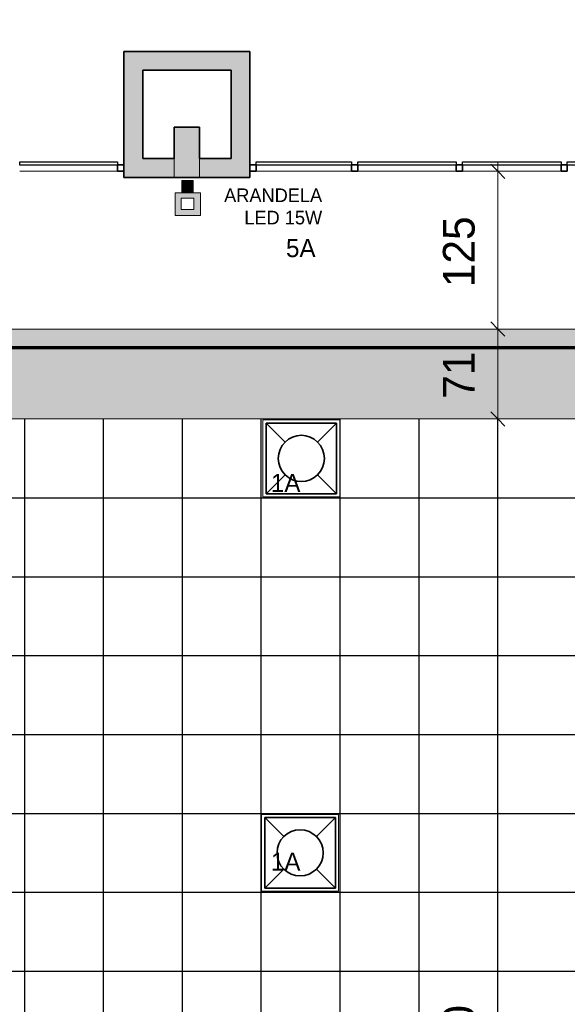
# Model space of a CAD drawing. Header units: metres. Extents: x -31 to 96, y -24 to 31.
# Tile 129 of 155: x 15.6 to 19.94, y -5.26 to 2.54. Entities that reach past the tile are written whole.
import ezdxf

# ---------------------------------------------------------------- set-up
doc = ezdxf.new("R2010")
doc.units = ezdxf.units.M
for name, color, linetype, lineweight in [('A-ANNO-DIMS', 211, 'Continuous', 9), ('A-ANNO-DIMS-75', 211, 'Continuous', 9), ('A-CLNG', 13, 'Continuous', 18), ('A-CLNG-PATT', 13, 'Continuous', 18), ('A-DETL', 90, 'Continuous', 18), ('A-DETL-GENF', 92, 'Continuous', 18), ('A-DETL-WIDE', 214, 'Continuous', 70), ('A-GLAZ-CURT', 52, 'Continuous', 18), ('A-GLAZ-CWMG', 51, 'Continuous', 18), ('A-WALL', 113, 'Continuous', 18), ('A-WALL-PATT', 111, 'Continuous', 35), ('E-LITE-EQPM', 33, 'Continuous', 18), ('G-ANNO-TEXT', 231, 'Continuous', 9)]:
    doc.layers.add(name, color=color, linetype=linetype, lineweight=lineweight)
doc.styles.add('Century Gothic', font='GOTHIC.TTF', dxfattribs={"height": 0.143711})
doc.styles.add('Century Gothic_1', font='GOTHIC.TTF', dxfattribs={"height": 0.251495})
doc.styles.add('Century Gothic_3', font='GOTHIC.TTF', dxfattribs={"height": 0.107783})
doc.dimstyles.new('_Cotas_detalhamento_3_5_mm', dxfattribs={"dimscale": 0.3048, "dimtxt": 0.2625, "dimasz": 0.369094, "dimexe": 0.246063, "dimexo": 0.738189, "dimgap": 0.369094, "dimtad": 1, "dimdec": 0, "dimlfac": 100, "dimzin": 0, "dimdsep": 46, "dimtxsty": 'Century Gothic_1', "dimblk1": 'OBLIQUE', "dimblk2": 'OBLIQUE', "dimsah": 1, "dimcen": 0.09, "dimdle": 0.246063, "dimazin": 0, "dimtfac": 1, "dimtdec": 4, "dimtix": 1, "dimtmove": 0, "dimatfit": 3, "dimfxl": 1, "dimtvp": 1, "dimtolj": 1, "dimtzin": 0, "dimarcsym": 2})

# ---------------------------------------------------------------- blocks, each defined once
blk = doc.blocks.new('Painel do sistema - Envidraçado-165824-PLANTA DE TETO - LUMINOTÉCNICO')
at = {"layer": 'A-GLAZ-CURT', "lineweight": 25}
for p, q in [((-0.3875, 0.0245), (-0.3875, 0.0495)), ((-0.3875, 0.0495), (0.3875, 0.0495)), ((0.3875, 0.0245), (-0.3875, 0.0245)), ((0.3875, 0.0495), (0.3875, 0.0245))]:
    blk.add_line(p, q, dxfattribs=at)
blk = doc.blocks.new('Montante retangular - 50 x 150 mm-165979-PLANTA DE TETO - LUMINOTÉCNICO')
at = {"layer": 'A-GLAZ-CWMG', "lineweight": 35}
for p, q in [((0, 0.025), (-0.05, 0.025)), ((-0.05, 0.025), (-0.05, -0.025)), ((0, -0.025), (0, 0.025)), ((-0.05, -0.025), (0, -0.025))]:
    blk.add_line(p, q, dxfattribs=at)
blk = doc.blocks.new('Montante retangular - 50 x 150 mm-165959-PLANTA DE TETO - LUMINOTÉCNICO')
at = {"layer": 'A-GLAZ-CWMG'}
blk.add_line((3.5977, -12.6146), (4.3727, -12.6146), dxfattribs=at)
blk = doc.blocks.new('Painel do sistema - Envidraçado-165820-PLANTA DE TETO - LUMINOTÉCNICO')
at = {"layer": 'A-GLAZ-CURT', "lineweight": 25}
for p, q in [((-0.3775, 0.0245), (-0.3775, 0.0495)), ((-0.3775, 0.0495), (0.3775, 0.0495)), ((0.3775, 0.0245), (-0.3775, 0.0245)), ((0.3775, 0.0495), (0.3775, 0.0245))]:
    blk.add_line(p, q, dxfattribs=at)
blk = doc.blocks.new('Painel do sistema - Envidraçado-165823-PLANTA DE TETO - LUMINOTÉCNICO')
at = {"layer": 'A-GLAZ-CURT', "lineweight": 25}
for p, q in [((-0.39, 0.0245), (-0.39, 0.0495)), ((-0.39, 0.0495), (0.39, 0.0495)), ((0.39, 0.0245), (-0.39, 0.0245)), ((0.39, 0.0495), (0.39, 0.0245))]:
    blk.add_line(p, q, dxfattribs=at)
blk = doc.blocks.new('Montante retangular - 50 x 150 mm-165977-PLANTA DE TETO - LUMINOTÉCNICO')
at = {"layer": 'A-GLAZ-CWMG', "lineweight": 35}
for p, q in [((0.025, 0.025), (-0.025, 0.025)), ((-0.025, 0.025), (-0.025, -0.025)), ((0.025, -0.025), (0.025, 0.025)), ((-0.025, -0.025), (0.025, -0.025))]:
    blk.add_line(p, q, dxfattribs=at)
blk = doc.blocks.new('Montante retangular - 50 x 150 mm-165978-PLANTA DE TETO - LUMINOTÉCNICO')
at = {"layer": 'A-GLAZ-CWMG', "lineweight": 35}
for p, q in [((-0.05, 0.025), (0, 0.025)), ((-0.05, -0.025), (-0.05, 0.025)), ((0, 0.025), (0, -0.025)), ((0, -0.025), (-0.05, -0.025))]:
    blk.add_line(p, q, dxfattribs=at)
blk = doc.blocks.new('Montante retangular - 50 x 150 mm-165960-PLANTA DE TETO - LUMINOTÉCNICO')
at = {"layer": 'A-GLAZ-CWMG'}
blk.add_line((-0.5273, -12.6146), (0.2277, -12.6146), dxfattribs=at)
blk = doc.blocks.new('Montante retangular - 50 x 150 mm-165958-PLANTA DE TETO - LUMINOTÉCNICO')
at = {"layer": 'A-GLAZ-CWMG'}
blk.add_line((1.1077, -12.6146), (1.8877, -12.6146), dxfattribs=at)
blk = doc.blocks.new('Luminária comercial - Parabólica quadrada - 0600x0600 mm_2 Lâmpadas_ - 120V-819818-PLANTA DE TETO - LUMINOTÉCNICO')
at = {"layer": 'E-LITE-EQPM', "color": 94, "lineweight": 35}
for p, q in [((-0.2981, -0.3389), (-0.2981, 0.2199)), ((-0.2981, 0.2199), (0.2607, 0.2199)), ((-0.148, 0.0698), (-0.2981, 0.2199)), ((-0.2981, -0.3389), (-0.2981, 0.2199)), ((-0.2981, 0.2199), (0.2607, 0.2199)), ((0.2607, 0.2199), (0.1106, 0.0698)), ((0.2607, 0.2199), (0.2607, -0.3389)), ((0.2607, 0.2199), (0.2607, -0.3389)), ((-0.2981, -0.3389), (-0.148, -0.1888)), ((0.1106, -0.1888), (0.2607, -0.3389)), ((0.2607, -0.3389), (-0.2981, -0.3389)), ((0.2607, -0.3389), (-0.2981, -0.3389))]:
    blk.add_line(p, q, dxfattribs=at)
for start, end in [(360, 180), (180, 360)]:
    blk.add_arc((-0.0187, -0.0595), 0.1829, start, end, dxfattribs=at)
blk = doc.blocks.new('DIMBLOCK53-PLANTA DE TETO - LUMINOTÉCNICO')
at = {"layer": 'A-ANNO-DIMS-75'}
for p, q in [((19.3867, 0.1604), (19.3867, -0.6269)), ((19.2412, 0.0854), (19.4617, 0.0854)), ((19.3867, 0.0854), (19.2412, 0.0854)), ((19.2412, -0.6269), (19.4617, -0.6269)), ((19.3867, -0.6269), (19.2412, -0.6269))]:
    blk.add_line(p, q, dxfattribs=at)
at = {"layer": 'A-ANNO-DIMS-75', "lineweight": 18}
for p, q in [((19.3867, 0.0854), (19.3304, 0.1417)), ((19.3867, 0.0854), (19.4429, 0.0292)), ((19.3867, -0.6269), (19.3304, -0.5707)), ((19.3867, -0.6269), (19.4429, -0.6832))]:
    blk.add_line(p, q, dxfattribs=at)
at = {"layer": 'A-ANNO-DIMS-75', "color": 0, "insert": (18.9518, -0.4666), "char_height": 0.25149, "width": 0.47, "attachment_point": 1, "rotation": 90, "line_spacing_factor": 0.984117, "style": 'Century Gothic_1'}
blk.add_mtext('71', dxfattribs=at)
blk = doc.blocks.new('_Oblique')
at = {"color": 0, "linetype": 'ByBlock', "lineweight": -2}
blk.add_line((-0.5, -0.5), (0.5, 0.5), dxfattribs=at)
blk = doc.blocks.new('DIMBLOCK54-PLANTA DE TETO - LUMINOTÉCNICO')
at = {"layer": 'A-ANNO-DIMS-75', "lineweight": 18}
for p, q in [((19.3867, -0.6269), (19.3304, -0.5707)), ((19.3867, -0.6269), (19.4429, -0.6832)), ((19.3867, -10.6269), (19.3304, -10.5707)), ((19.3867, -10.6269), (19.4429, -10.6832))]:
    blk.add_line(p, q, dxfattribs=at)
at = {"layer": 'A-ANNO-DIMS-75'}
for p, q in [((19.2412, -0.6269), (19.4617, -0.6269)), ((19.3867, -0.6269), (19.2412, -0.6269)), ((19.3867, -0.6269), (19.3867, -10.6269)), ((19.2412, -10.6269), (19.4617, -10.6269)), ((19.3867, -10.6269), (19.2412, -10.6269))]:
    blk.add_line(p, q, dxfattribs=at)
at = {"layer": 'A-ANNO-DIMS-75', "color": 0, "insert": (18.9518, -6.0186), "char_height": 0.25149, "width": 0.94, "attachment_point": 1, "rotation": 90, "line_spacing_factor": 0.984117, "style": 'Century Gothic_1'}
blk.add_mtext('1000', dxfattribs=at)
blk = doc.blocks.new('DIMBLOCK57-PLANTA DE TETO - LUMINOTÉCNICO')
at = {"layer": 'A-ANNO-DIMS-75'}
for p, q in [((19.3867, 1.4104), (19.3867, 0.0104)), ((19.2412, 1.3354), (19.4617, 1.3354)), ((19.3867, 1.3354), (19.2412, 1.3354)), ((19.2412, 0.0854), (19.4617, 0.0854)), ((19.3867, 0.0854), (19.2412, 0.0854))]:
    blk.add_line(p, q, dxfattribs=at)
at = {"layer": 'A-ANNO-DIMS-75', "lineweight": 18}
for p, q in [((19.3867, 1.3354), (19.3304, 1.3917)), ((19.3867, 1.3354), (19.4429, 1.2792)), ((19.3867, 0.0854), (19.3304, 0.1417)), ((19.3867, 0.0854), (19.4429, 0.0292))]:
    blk.add_line(p, q, dxfattribs=at)
at = {"layer": 'A-ANNO-DIMS-75', "color": 0, "insert": (18.9518, 0.4167), "char_height": 0.25149, "width": 0.705, "attachment_point": 1, "rotation": 90, "line_spacing_factor": 0.984117, "style": 'Century Gothic_1'}
blk.add_mtext('125', dxfattribs=at)

msp = doc.modelspace()

# ---------------------------------------------------------------- hatches: boundary and pattern name
at = {"layer": 'A-CLNG-PATT'}
h = msp.add_hatch(color=256, dxfattribs=at)
h.paths.add_polyline_path([(-6.6404, -12.4746), (-3.3373, -12.4746), (-3.3373, -9.5146), (-8.7973, -9.5146), (-8.7973, -12.4746)], flags=0)
h.paths.add_polyline_path([(-8.5625, -12.2486), (-8.5625, -9.7486), (-3.5625, -9.7486), (-3.5625, -12.2486), (-6.6404, -12.2486)], flags=0)
h.paths.add_polyline_path([(3.8951, -11.3146), (22.7127, -11.3146), (22.7127, 0.0854), (-1.7433, 0.0854), (-2.8749, 1.1263), (-3.661, 0.2716), (-3.661, -2.0082), (-4.9156, -3.3939), (-6.4723, -1.9845), (-9.8829, -5.7511), (-9.8829, -9.3146), (-8.7973, -9.3146), (-8.7973, -9.3646), (-3.1873, -9.3646), (-3.1873, -11.3146), (0.3833, -11.3146)], flags=0)
h.paths.add_polyline_path([(3.8951, -10.6269), (-2.4873, -10.6269), (-2.4873, -8.7646), (-6.8628, -8.7646), (-6.8628, -3.7481), (-2.4835, -3.7481), (-2.4835, -0.6269), (21.8827, -0.6269), (21.8827, -10.6269), (10.9188, -10.6269)], flags=0)
h.paths.add_polyline_path([(-7.0843, -8.3761), (-7.2343, -8.3761), (-7.2343, -8.2161), (-7.0743, -8.2161), (-7.0743, -8.3761), (-7.0794, -8.3761)], flags=0)
h.paths.add_polyline_path([(-9.413, -8.3561), (-9.4793, -8.3561), (-9.4793, -8.1961), (-9.3193, -8.1961), (-9.3193, -8.3561), (-9.3822, -8.3561)], flags=0)
h.paths.add_polyline_path([(-7.1408, -6.5728), (-7.2343, -6.5728), (-7.2343, -6.4128), (-7.0743, -6.4128), (-7.0743, -6.5728), (-7.1406, -6.5728)], flags=0)
h.paths.add_polyline_path([(-9.3858, -6.5528), (-9.4793, -6.5528), (-9.4793, -6.3928), (-9.3193, -6.3928), (-9.3193, -6.5528), (-9.3856, -6.5528)], flags=0)
h.paths.add_polyline_path([(-8.9615, -5.4425), (-9.0746, -5.3294), (-8.9615, -5.2163), (-8.8484, -5.3294), (-8.9614, -5.4425)], flags=0)
h.paths.add_polyline_path([(-8.1559, -4.5528), (-8.269, -4.4397), (-8.1559, -4.3265), (-8.0428, -4.4397), (-8.1488, -4.5457)], flags=0)
h.paths.add_polyline_path([(-7.3505, -3.6632), (-7.4636, -3.5501), (-7.3505, -3.4369), (-7.2374, -3.5501), (-7.3434, -3.6561)], flags=0)
h.paths.add_polyline_path([(-5.6556, -3.5791), (-5.7687, -3.466), (-5.6556, -3.3528), (-5.5429, -3.4664), (-5.6421, -3.5656)], flags=0)
h.paths.add_polyline_path([(-4.4243, -3.4859), (-4.5374, -3.3728), (-4.4243, -3.2596), (-4.3111, -3.3728), (-4.4172, -3.4788)], flags=0)
h.paths.add_polyline_path([(-6.5451, -2.7736), (-6.6582, -2.6605), (-6.5451, -2.5474), (-6.432, -2.6605), (-6.538, -2.7666)], flags=0)
h.paths.add_polyline_path([(-3.6188, -2.5964), (-3.732, -2.4832), (-3.6188, -2.3701), (-3.5057, -2.4832), (-3.6118, -2.5893)], flags=0)
h.paths.add_polyline_path([(-3.8445, 0.3946), (-2.2232, 2.1572), (-2.2311, 2.1645), (-2.1295, 2.2749), (-1.4886, 1.6854), (-1.2973, 1.6854), (-1.2973, 5.1854), (-1.6773, 5.1854), (-1.6773, 5.2854), (-4.4773, 5.2854), (-4.4773, 5.1154), (-5.0773, 5.1154), (-5.0773, 4.875), (-4.8514, 4.6492), (-6.3807, 2.9308), (-3.9554, 0.5054), (-3.8609, 0.5054), (-3.8609, 0.411)], flags=0)
h.paths.add_polyline_path([(-3.9787, 0.8032), (-4.0947, 0.9134), (-3.9849, 1.029), (-3.8693, 0.9192), (-3.9753, 0.8068)], flags=0)
h.paths.add_polyline_path([(-4.6128, 1.4373), (-4.7288, 1.5475), (-4.619, 1.6631), (-4.5034, 1.5533), (-4.6041, 1.4465)], flags=0)
h.paths.add_polyline_path([(-5.2492, 2.0737), (-5.3652, 2.1839), (-5.2554, 2.2995), (-5.1398, 2.1897), (-5.2381, 2.0854)], flags=0)
h.paths.add_polyline_path([(-3.8574, 2.5792), (-4.2885, 3.0102), (-3.8574, 3.4413), (-3.4264, 3.0102), (-3.5752, 2.8614)], flags=0)
h.paths.add_polyline_path([(-5.8856, 2.7101), (-6.0016, 2.8203), (-5.8918, 2.9359), (-5.7762, 2.8261), (-5.8769, 2.7193)], flags=0)
h.paths.add_polyline_path([(-1.7562, 2.7554), (-1.8273, 2.7554), (-1.8273, 2.9154), (-1.6673, 2.9154), (-1.6676, 2.7554), (-1.7272, 2.7554)], flags=0)
h.paths.add_polyline_path([(-1.6953, 3.7554), (-1.8273, 3.7554), (-1.8273, 3.9154), (-1.6673, 3.9154), (-1.6673, 3.7554), (-1.6846, 3.7554)], flags=0)
h.paths.add_polyline_path([(-1.7213, 4.7554), (-1.8273, 4.7554), (-1.8273, 4.9154), (-1.6673, 4.9154), (-1.6673, 4.7554), (-1.711, 4.7554)], flags=0)
h.paths.add_polyline_path([(-2.6673, 4.7554), (-2.8273, 4.7554), (-2.8273, 4.9154), (-2.6673, 4.9154), (-2.6673, 4.7654)], flags=0)
h.paths.add_polyline_path([(-3.8173, 4.7554), (-3.8273, 4.7554), (-3.8273, 4.9154), (-3.6673, 4.9154), (-3.6673, 4.7554), (-3.7973, 4.7554)], flags=0)
at = {"layer": 'A-CLNG-PATT', "lineweight": 25}
h = msp.add_hatch(dxfattribs=at)
h.set_pattern_fill('FP_2', color=256, style=0, pattern_type=2)
h.set_pattern_definition([(180, (12.512, -5.627), (8e-17, 0.625), []), (90, (12.512, -5.627), (0.625, -4e-17), [])])
h.paths.add_polyline_path([(8.7366, -10.6269), (21.8827, -10.6269), (21.8827, -0.6269), (-2.4835, -0.6269), (-2.4835, -3.7527), (-6.8628, -3.7527), (-6.8628, -8.7646), (-2.4873, -8.7646), (-2.4873, -10.6269), (-2.4833, -10.6269), (-2.4833, -10.0176), (-1.8737, -10.0176), (-1.8737, -10.6269), (8.7043, -10.6269)], flags=0)
h.paths.add_polyline_path([(1.2617, -10.6192), (1.2617, -10.0096), (1.8713, -10.0096), (1.8713, -10.6192), (1.5498, -10.6192)], flags=0)
h.paths.add_polyline_path([(5.0124, -10.6192), (5.0124, -10.0096), (5.622, -10.0096), (5.622, -10.6192)], flags=0)
h.paths.add_polyline_path([(17.9424, -10.6192), (17.5151, -10.6192), (17.5151, -10.0096), (18.1247, -10.0096), (18.1247, -10.6192), (18.1218, -10.6192)], flags=0)
h.paths.add_polyline_path([(14.9866, -10.6192), (14.377, -10.6192), (14.377, -10.0096), (14.9866, -10.0096)], flags=0)
h.paths.add_polyline_path([(20.652, -10.6192), (20.6401, -10.6192), (20.6401, -10.0096), (21.2497, -10.0096), (21.2497, -10.6192)], flags=0)
h.paths.add_polyline_path([(8.7366, -10.6192), (8.127, -10.6192), (8.127, -10.0096), (8.7366, -10.0096)], flags=0)
h.paths.add_polyline_path([(11.2774, -10.6192), (11.2774, -10.0096), (11.887, -10.0096), (11.887, -10.6192)], flags=0)
h.paths.add_polyline_path([(-5.859, -8.3844), (-5.989, -8.3837), (-5.989, -8.2244), (-5.829, -8.2244), (-5.829, -8.3844), (-5.839, -8.3844)], flags=0)
h.paths.add_polyline_path([(-4.709, -8.3844), (-4.739, -8.3844), (-4.739, -8.2244), (-4.579, -8.2244), (-4.579, -8.3844), (-4.609, -8.3844)], flags=0)
h.paths.add_polyline_path([(-3.3457, -8.3844), (-3.489, -8.3844), (-3.489, -8.2244), (-3.329, -8.2244), (-3.3295, -8.3844), (-3.339, -8.3844)], flags=0)
h.paths.add_polyline_path([(2.8324, -8.3844), (2.7565, -8.3844), (2.7565, -8.2244), (2.9165, -8.2244), (2.9165, -8.3844), (2.8865, -8.3844)], flags=0)
h.paths.add_polyline_path([(-0.9439, -8.3844), (-0.9935, -8.3844), (-0.9935, -8.2244), (-0.8335, -8.2244), (-0.8335, -8.3844), (-0.9297, -8.3844)], flags=0)
h.paths.add_polyline_path([(1.5675, -8.3844), (1.5065, -8.3844), (1.5065, -8.2244), (1.6665, -8.2244), (1.6665, -8.3844), (1.581, -8.3844)], flags=0)
h.paths.add_polyline_path([(0.3733, -8.3844), (0.2565, -8.3844), (0.2565, -8.2244), (0.4165, -8.2244), (0.4165, -8.3844), (0.3815, -8.3844)], flags=0)
h.paths.add_polyline_path([(2.1359, -7.8944), (2.0577, -7.8883), (1.9814, -7.87), (1.9089, -7.8399), (1.841, -7.7981), (1.7817, -7.7472), (1.7314, -7.6883), (1.6904, -7.6214), (1.6604, -7.549), (1.6455, -7.4869), (1.274, -7.4869), (1.2577, -7.5524), (1.2291, -7.6214), (1.1881, -7.6883), (1.1371, -7.748), (1.0775, -7.799), (1.0106, -7.8399), (0.9381, -7.87), (0.8587, -7.8885), (0.7836, -7.8944), (0.7054, -7.8883), (0.6291, -7.87), (0.5566, -7.8399), (0.4887, -7.7981), (0.4294, -7.7472), (0.3791, -7.6883), (0.3365, -7.6177), (0.3081, -7.549), (0.2897, -7.4727), (0.2836, -7.3944), (0.2897, -7.3162), (0.3095, -7.2365), (0.3381, -7.1675), (0.3791, -7.1006), (0.43, -7.0409), (0.4897, -6.9899), (0.5566, -6.9489), (0.6291, -6.9189), (0.7085, -6.9004), (0.7836, -6.8944), (0.8618, -6.9006), (0.9381, -6.9189), (1.0106, -6.9489), (1.0784, -6.9907), (1.1378, -7.0417), (1.1888, -7.1017), (1.2173, -7.1482), (1.2173, -6.8773), (1.8269, -6.8773), (1.827, -7.0027), (1.842, -6.9899), (1.9089, -6.9489), (1.9814, -6.9189), (2.0608, -6.9004), (2.1392, -6.8947), (2.2141, -6.9006), (2.2904, -6.9189), (2.3629, -6.9489), (2.4307, -6.9907), (2.4901, -7.0417), (2.5411, -7.1017), (2.5814, -7.1675), (2.6114, -7.2399), (2.63, -7.3191), (2.6359, -7.3944), (2.6297, -7.4727), (2.61, -7.5524), (2.5814, -7.6214), (2.5404, -7.6883), (2.4894, -7.748), (2.4298, -7.799), (2.3587, -7.8417), (2.2904, -7.87), (2.211, -7.8885), (2.1392, -7.8942)], flags=0)
h.paths.add_polyline_path([(-0.5691, -7.8944), (-0.6473, -7.8883), (-0.7236, -7.87), (-0.7961, -7.8399), (-0.864, -7.7981), (-0.9233, -7.7472), (-0.9736, -7.6883), (-1.0146, -7.6214), (-1.0446, -7.549), (-1.063, -7.4727), (-1.0691, -7.3944), (-1.063, -7.3162), (-1.0432, -7.2365), (-1.0146, -7.1675), (-0.9736, -7.1006), (-0.9227, -7.0409), (-0.863, -6.9899), (-0.7961, -6.9489), (-0.7236, -6.9189), (-0.6418, -6.9002), (-0.5691, -6.8944), (-0.4909, -6.9006), (-0.4146, -6.9189), (-0.3421, -6.9489), (-0.2752, -6.99), (-0.2149, -7.0417), (-0.1639, -7.1017), (-0.1236, -7.1675), (-0.0936, -7.2399), (-0.0753, -7.3162), (-0.0691, -7.3944), (-0.0753, -7.4727), (-0.095, -7.5524), (-0.1236, -7.6214), (-0.1646, -7.6883), (-0.2156, -7.748), (-0.2752, -7.799), (-0.3421, -7.8399), (-0.4146, -7.87), (-0.4947, -7.8886), (-0.5543, -7.8933)], flags=0)
h.paths.add_polyline_path([(-3.4206, -7.8944), (-3.4988, -7.8883), (-3.5751, -7.87), (-3.6476, -7.8399), (-3.7155, -7.7981), (-3.7749, -7.7472), (-3.8251, -7.6883), (-3.8661, -7.6214), (-3.8962, -7.549), (-3.9145, -7.4727), (-3.9206, -7.3944), (-3.9145, -7.3162), (-3.8947, -7.2365), (-3.8661, -7.1675), (-3.8251, -7.1006), (-3.7742, -7.0409), (-3.7145, -6.9899), (-3.6476, -6.9489), (-3.5751, -6.9189), (-3.4957, -6.9004), (-3.4197, -6.8945), (-3.3424, -6.9006), (-3.2661, -6.9189), (-3.1936, -6.9489), (-3.1267, -6.9899), (-3.0664, -7.0417), (-3.0154, -7.1017), (-2.9751, -7.1675), (-2.9451, -7.2399), (-2.9268, -7.3162), (-2.9206, -7.3944), (-2.9268, -7.4727), (-2.9465, -7.5524), (-2.9751, -7.6214), (-3.0161, -7.6883), (-3.0671, -7.748), (-3.1285, -7.8001), (-3.1936, -7.8399), (-3.2661, -7.87), (-3.3455, -7.8885), (-3.4118, -7.8938)], flags=0)
h.paths.add_polyline_path([(-4.7729, -7.8944), (-4.8511, -7.8883), (-4.9274, -7.87), (-4.9999, -7.8399), (-5.0678, -7.7981), (-5.1272, -7.7472), (-5.1774, -7.6883), (-5.2184, -7.6214), (-5.2485, -7.549), (-5.2668, -7.4727), (-5.2729, -7.3944), (-5.2668, -7.3162), (-5.247, -7.2365), (-5.2184, -7.1675), (-5.1774, -7.1006), (-5.1265, -7.0409), (-5.0668, -6.9899), (-4.9999, -6.9489), (-4.9274, -6.9189), (-4.848, -6.9004), (-4.7729, -6.8944), (-4.6947, -6.9006), (-4.6184, -6.9189), (-4.5459, -6.9489), (-4.4781, -6.9907), (-4.4187, -7.0417), (-4.3677, -7.1017), (-4.3274, -7.1675), (-4.2974, -7.2399), (-4.2789, -7.3191), (-4.2729, -7.3944), (-4.2791, -7.4727), (-4.2988, -7.5524), (-4.3274, -7.6214), (-4.3684, -7.6883), (-4.4194, -7.748), (-4.479, -7.799), (-4.5459, -7.8399), (-4.6184, -7.87), (-4.6978, -7.8885), (-4.7582, -7.8933)], flags=0)
h.paths.add_polyline_path([(-6.1206, -7.8944), (-6.2014, -7.8877), (-6.2751, -7.87), (-6.3476, -7.8399), (-6.4155, -7.7981), (-6.4749, -7.7472), (-6.5251, -7.6883), (-6.5661, -7.6214), (-6.5962, -7.549), (-6.6145, -7.4727), (-6.6206, -7.3944), (-6.6145, -7.3162), (-6.5947, -7.2365), (-6.5661, -7.1675), (-6.5251, -7.1006), (-6.4742, -7.0409), (-6.4145, -6.9899), (-6.3476, -6.9489), (-6.2751, -6.9189), (-6.1957, -6.9004), (-6.1167, -6.8948), (-6.0424, -6.9006), (-5.9661, -6.9189), (-5.8926, -6.9496), (-5.8258, -6.9907), (-5.7664, -7.0417), (-5.7154, -7.1017), (-5.6751, -7.1675), (-5.6451, -7.2399), (-5.6266, -7.3191), (-5.6206, -7.3944), (-5.6268, -7.4727), (-5.6465, -7.5524), (-5.6751, -7.6214), (-5.7161, -7.6883), (-5.7671, -7.748), (-5.8267, -7.799), (-5.8988, -7.8421), (-5.9661, -7.87), (-6.0455, -7.8885), (-6.1059, -7.8933)], flags=0)
h.paths.add_polyline_path([(-2.2506, -7.4943), (-2.5126, -7.4943), (-2.5126, -6.8847), (-1.903, -6.8847), (-1.903, -7.4943)], flags=0)
h.paths.add_polyline_path([(5.0124, -7.4943), (5.0124, -6.8847), (5.622, -6.8847), (5.622, -7.4943)], flags=0)
h.paths.add_polyline_path([(11.887, -7.4943), (11.2774, -7.4943), (11.2774, -6.8847), (11.887, -6.8847)], flags=0)
h.paths.add_polyline_path([(14.377, -7.4943), (14.377, -6.8847), (14.9866, -6.8847), (14.9866, -7.4943)], flags=0)
h.paths.add_polyline_path([(8.7366, -7.4943), (8.127, -7.4943), (8.127, -6.8847), (8.7366, -6.8847)], flags=0)
h.paths.add_polyline_path([(21.2616, -7.4873), (20.652, -7.4873), (20.652, -6.8777), (21.2616, -6.8777)], flags=0)
h.paths.add_polyline_path([(17.527, -7.4873), (17.527, -6.8777), (18.1366, -6.8777), (18.1366, -7.4873), (17.9424, -7.4873)], flags=0)
h.paths.add_polyline_path([(-5.9636, -6.5844), (-5.989, -6.5844), (-5.989, -6.4244), (-5.829, -6.4244), (-5.829, -6.5844), (-5.961, -6.5844)], flags=0)
h.paths.add_polyline_path([(-4.685, -6.5844), (-4.739, -6.5844), (-4.739, -6.4244), (-4.579, -6.4244), (-4.579, -6.5844), (-4.6847, -6.5844)], flags=0)
h.paths.add_polyline_path([(-3.3722, -6.5844), (-3.489, -6.5844), (-3.489, -6.4244), (-3.329, -6.4244), (-3.329, -6.5844), (-3.3675, -6.5844)], flags=0)
h.paths.add_polyline_path([(2.9165, -6.5844), (2.7565, -6.5844), (2.7565, -6.4244), (2.9165, -6.4253), (2.9165, -6.5744)], flags=0)
h.paths.add_polyline_path([(-0.9267, -6.5844), (-0.9935, -6.5844), (-0.9935, -6.4244), (-0.8335, -6.4244), (-0.8335, -6.5844), (-0.9135, -6.5844)], flags=0)
h.paths.add_polyline_path([(1.6354, -6.5844), (1.5065, -6.5844), (1.5065, -6.4244), (1.6665, -6.4244), (1.6665, -6.5844), (1.6365, -6.5844)], flags=0)
h.paths.add_polyline_path([(0.3108, -6.5844), (0.2565, -6.5844), (0.2565, -6.4244), (0.4165, -6.4244), (0.4165, -6.5844), (0.3231, -6.5844)], flags=0)
h.paths.add_polyline_path([(-0.8063, -4.8648), (-1.2863, -4.8648), (-1.2863, -4.3848), (-0.8063, -4.3848), (-0.8063, -4.5927), (-0.7323, -4.5927), (-0.7316, -4.5399), (-0.5523, -4.5399), (-0.5523, -4.7399), (-0.7323, -4.7399), (-0.7323, -4.6827), (-0.8063, -4.6827), (-0.8063, -4.77)], flags=0)
h.paths.add_polyline_path([(-1.4233, -4.7237), (-1.6033, -4.7237), (-1.6033, -4.5237), (-1.4233, -4.5237), (-1.4233, -4.5766), (-1.326, -4.5766), (-1.326, -4.6666), (-1.4233, -4.6666), (-1.4233, -4.6705)], flags=0)
h.paths.add_polyline_path([(-0.6018, -4.6866), (-0.6018, -4.5866), (-0.6918, -4.5866), (-0.6918, -4.6866), (-0.605, -4.6866)], flags=0)
h.paths.add_polyline_path([(-1.4639, -4.6705), (-1.4639, -4.5705), (-1.5539, -4.5705), (-1.5539, -4.6705), (-1.5506, -4.6705)], flags=0)
h.paths.add_polyline_path([(-2.4827, -4.3773), (-2.4827, -3.7677), (-1.8731, -3.7677), (-1.8731, -4.3773), (-1.903, -4.3773)], flags=0)
h.paths.add_polyline_path([(1.2467, -4.3693), (1.2367, -4.3693), (1.2367, -3.7597), (1.8463, -3.7597), (1.8463, -4.3693), (1.5605, -4.3693)], flags=0)
h.paths.add_polyline_path([(5.0124, -4.3693), (5.0124, -3.7597), (5.622, -3.7597), (5.622, -4.3693), (5.0224, -4.3693)], flags=0)
h.paths.add_polyline_path([(20.652, -4.3693), (20.6401, -4.3693), (20.6401, -3.7597), (21.2497, -3.7597), (21.2497, -4.3693)], flags=0)
h.paths.add_polyline_path([(17.9424, -4.3693), (17.5151, -4.3693), (17.5151, -3.7597), (18.1247, -3.7597), (18.1247, -4.3693)], flags=0)
h.paths.add_polyline_path([(8.127, -4.3693), (8.127, -3.7597), (8.7366, -3.7597), (8.7366, -4.3693)], flags=0)
h.paths.add_polyline_path([(11.887, -4.3693), (11.2774, -4.3693), (11.2774, -3.7597), (11.887, -3.7597)], flags=0)
h.paths.add_polyline_path([(14.377, -4.3693), (14.377, -3.7597), (14.9866, -3.7597), (14.9866, -4.3693)], flags=0)
h.paths.add_polyline_path([(-2.4827, -1.2523), (-2.4827, -0.6427), (-1.8731, -0.6427), (-1.8731, -1.2523)], flags=0)
h.paths.add_polyline_path([(1.8563, -1.2443), (1.2467, -1.2443), (1.2467, -0.6347), (1.8563, -0.6347)], flags=0)
h.paths.add_polyline_path([(18.1347, -1.2443), (17.5251, -1.2443), (17.5251, -0.6347), (18.1347, -0.6347)], flags=0)
h.paths.add_polyline_path([(21.2497, -1.2443), (20.6501, -1.2443), (20.6501, -0.6347), (21.2597, -0.6347), (21.2597, -1.2443)], flags=0)
h.paths.add_polyline_path([(5.622, -1.2443), (5.0224, -1.2443), (5.0224, -0.6347), (5.632, -0.6347), (5.632, -1.2443)], flags=0)
h.paths.add_polyline_path([(8.7366, -1.2443), (8.137, -1.2443), (8.137, -0.6347), (8.7466, -0.6347), (8.7466, -1.2443)], flags=0)
h.paths.add_polyline_path([(11.897, -1.2443), (11.2874, -1.2443), (11.2874, -0.6347), (11.897, -0.6347)], flags=0)
h.paths.add_polyline_path([(14.9866, -1.2443), (14.387, -1.2443), (14.387, -0.6347), (14.9966, -0.6347), (14.9966, -1.2443)], flags=0)
at = {"layer": 'A-DETL-GENF'}
msp.add_hatch(color=1, dxfattribs=at).paths.add_polyline_path([(16.9727, 1.1641), (16.9727, 1.2614), (16.8827, 1.2614), (16.8827, 1.1641)], flags=0)
h = msp.add_hatch(color=1, dxfattribs=at)
h.paths.add_polyline_path([(17.0299, 0.9841), (17.0299, 1.1641), (16.8299, 1.1641), (16.8299, 0.9841), (17.0227, 0.9841)], flags=0)
h.paths.add_polyline_path([(16.8766, 1.0336), (16.8766, 1.1236), (16.9766, 1.1236), (16.9766, 1.0336), (16.8827, 1.0336)], flags=0)
at = {"layer": 'A-WALL-PATT', "lineweight": 18}
for points in [[(16.5727, 1.4354), (16.5727, 2.2854), (16.4227, 2.2854), (16.4227, 1.4354)], [(16.5727, 2.1354), (17.4227, 2.1354), (17.4227, 2.2854), (16.5727, 2.2854)], [(17.4227, 1.2854), (17.4227, 2.1354), (17.2727, 2.1354), (17.2727, 1.2854)], [(16.8227, 1.2854), (17.0227, 1.2854), (17.0227, 1.6854), (16.8227, 1.6854), (16.8227, 1.4354)], [(16.4227, 1.2854), (16.8227, 1.2854), (16.8227, 1.4354), (16.4227, 1.4354)], [(17.2727, 1.2854), (17.2727, 1.4354), (17.0227, 1.4354), (17.0227, 1.2854)]]:
    msp.add_hatch(color=256, dxfattribs=at).paths.add_polyline_path(points, flags=0)

# ---------------------------------------------------------------- linework, layer by layer
at = {"layer": 'A-CLNG'}
for p, q in [((-1.7433, 0.0854), (22.7127, 0.0854)), ((21.8827, -0.6269), (-2.4835, -0.6269)), ((18.1347, -0.6347), (17.5251, -0.6347)), ((17.5251, -0.6347), (17.5251, -1.2443)), ((18.1347, -1.2443), (18.1347, -0.6347)), ((17.5251, -1.2443), (18.1347, -1.2443)), ((18.1247, -3.7597), (17.5151, -3.7597)), ((17.5151, -3.7597), (17.5151, -4.3693)), ((18.1247, -4.3693), (18.1247, -3.7597)), ((17.5151, -4.3693), (18.1247, -4.3693))]:
    msp.add_line(p, q, dxfattribs=at)
at = {"layer": 'A-DETL'}
for p, q in [((16.9727, 1.2614), (16.8827, 1.2614)), ((16.8827, 1.2614), (16.8827, 1.1641)), ((16.9727, 1.1641), (16.9727, 1.2614)), ((17.0299, 1.1641), (16.8299, 1.1641)), ((16.8299, 1.1641), (16.8299, 0.9841)), ((16.8766, 1.0336), (16.8766, 1.1236)), ((16.8766, 1.1236), (16.9766, 1.1236)), ((16.9766, 1.1236), (16.9766, 1.0336)), ((17.0299, 0.9841), (17.0299, 1.1641)), ((16.9766, 1.0336), (16.8766, 1.0336)), ((16.8299, 0.9841), (17.0299, 0.9841))]:
    msp.add_line(p, q, dxfattribs=at)
at = {"layer": 'A-DETL-WIDE', "color": 104}
msp.add_line((22.8427, -0.0646), (-1.8018, -0.0646), dxfattribs=at)
at = {"layer": 'A-WALL', "lineweight": 35}
for p, q in [((16.4227, 1.2854), (16.4227, 2.2854)), ((16.4227, 2.2854), (17.4227, 2.2854)), ((17.4227, 2.2854), (17.4227, 1.2854)), ((16.5727, 2.1354), (16.5727, 1.4354)), ((17.2727, 2.1354), (16.5727, 2.1354)), ((17.2727, 1.4354), (17.2727, 2.1354)), ((16.8227, 1.4354), (16.8227, 1.6854)), ((16.8227, 1.6854), (17.0227, 1.6854)), ((17.0227, 1.6854), (17.0227, 1.4354)), ((16.5727, 1.4354), (16.8227, 1.4354)), ((17.0227, 1.4354), (17.2727, 1.4354)), ((17.4227, 1.2854), (16.4227, 1.2854))]:
    msp.add_line(p, q, dxfattribs=at)
at = {"layer": 'A-WALL'}
for p, q in [((16.8227, 1.4354), (16.8227, 1.2854)), ((17.0227, 1.2854), (17.0227, 1.4354))]:
    msp.add_line(p, q, dxfattribs=at)

# ---------------------------------------------------------------- block references
at = {"layer": 'A-GLAZ-CURT'}
for name, p in [('Painel do sistema - Envidraçado-165824-PLANTA DE TETO - LUMINOTÉCNICO', (15.9852, 1.3604)), ('Painel do sistema - Envidraçado-165820-PLANTA DE TETO - LUMINOTÉCNICO', (17.8502, 1.3604)), ('Painel do sistema - Envidraçado-165823-PLANTA DE TETO - LUMINOTÉCNICO', (18.6677, 1.3604)), ('Painel do sistema - Envidraçado-165823-PLANTA DE TETO - LUMINOTÉCNICO', (19.4977, 1.3604)), ('Painel do sistema - Envidraçado-165823-PLANTA DE TETO - LUMINOTÉCNICO', (20.3277, 1.3604))]:
    msp.add_blockref(name, p, dxfattribs=at)
at = {"layer": 'A-GLAZ-CWMG'}
for name, p in [('Montante retangular - 50 x 150 mm-165959-PLANTA DE TETO - LUMINOTÉCNICO', (12, 13.95)), ('Montante retangular - 50 x 150 mm-165960-PLANTA DE TETO - LUMINOTÉCNICO', (18, 13.95)), ('Montante retangular - 50 x 150 mm-165958-PLANTA DE TETO - LUMINOTÉCNICO', (17.17, 13.95)), ('Montante retangular - 50 x 150 mm-165958-PLANTA DE TETO - LUMINOTÉCNICO', (18, 13.95))]:
    msp.add_blockref(name, p, dxfattribs=at)
at = {"layer": 'A-GLAZ-CWMG', "extrusion": (0, 0, -1), "rotation": 180}
for name, p in [('Montante retangular - 50 x 150 mm-165979-PLANTA DE TETO - LUMINOTÉCNICO', (-16.4227, 1.3604)), ('Montante retangular - 50 x 150 mm-165977-PLANTA DE TETO - LUMINOTÉCNICO', (-18.2527, 1.3604)), ('Montante retangular - 50 x 150 mm-165977-PLANTA DE TETO - LUMINOTÉCNICO', (-19.0827, 1.3604)), ('Montante retangular - 50 x 150 mm-165977-PLANTA DE TETO - LUMINOTÉCNICO', (-19.9127, 1.3604))]:
    msp.add_blockref(name, p, dxfattribs=at)
at = {"layer": 'A-GLAZ-CWMG', "rotation": 180}
msp.add_blockref('Montante retangular - 50 x 150 mm-165978-PLANTA DE TETO - LUMINOTÉCNICO', (17.4227, 1.3604), dxfattribs=at)
at = {"layer": 'E-LITE-EQPM', "color": 94, "lineweight": 35}
for p in [(17.8486, -0.88), (17.8386, -4.005)]:
    msp.add_blockref('Luminária comercial - Parabólica quadrada - 0600x0600 mm_2 Lâmpadas_ - 120V-819818-PLANTA DE TETO - LUMINOTÉCNICO', p, dxfattribs=at)

# ---------------------------------------------------------------- texts
at = {"layer": 'G-ANNO-TEXT', "color": 7, "line_spacing_factor": 0.984117}
for s, insert, char_height, width, attachment_point, style in [('ARANDELA\\PLED 15W', (17.9949, 1.1993), 0.10778, 0.94365, 3, 'Century Gothic_3'), ('5A', (17.7081, 0.7987), 0.14371, 0.3078, 1, 'Century Gothic'), ('1A', (17.5881, -1.0626), 0.14371, 0.3078, 1, 'Century Gothic'), ('1A', (17.5881, -4.0626), 0.14371, 0.3078, 1, 'Century Gothic')]:
    msp.add_mtext(s, dxfattribs=dict(at, insert=insert, char_height=char_height, width=width, attachment_point=attachment_point, style=style))

# ---------------------------------------------------------------- dimensions: what is measured, and where the dimension line sits
at = {"layer": 'A-ANNO-DIMS'}
for base, p1, p2, override, picture, middle in [((19.3867, 0.0854), (19.4662, 1.3354), (19.4662, 0.0854), {"dimpost": '<>', "dimfxl": 1.25}, 'DIMBLOCK57-PLANTA DE TETO - LUMINOTÉCNICO', (19.1421, 0.7104)), ((19.3867, -0.6269), (19.4662, 0.0854), (19.4662, -0.6269), {"dimpost": '<>', "dimfxl": 0.712326}, 'DIMBLOCK53-PLANTA DE TETO - LUMINOTÉCNICO', (19.1452, -0.2708)), ((19.3867, -10.6269), (19.4662, -0.6269), (19.4662, -10.6269), {"dimpost": '<>', "dimfxl": 10}, 'DIMBLOCK54-PLANTA DE TETO - LUMINOTÉCNICO', (19.1421, -5.6269))]:
    dim = msp.add_linear_dim(base=base, p1=p1, p2=p2, angle=90, dimstyle='_Cotas_detalhamento_3_5_mm', override=override, dxfattribs=at)
    dim.commit()
    dim.dimension.update_dxf_attribs({"geometry": picture, "text_midpoint": middle})

doc.saveas('drawing.dxf')
